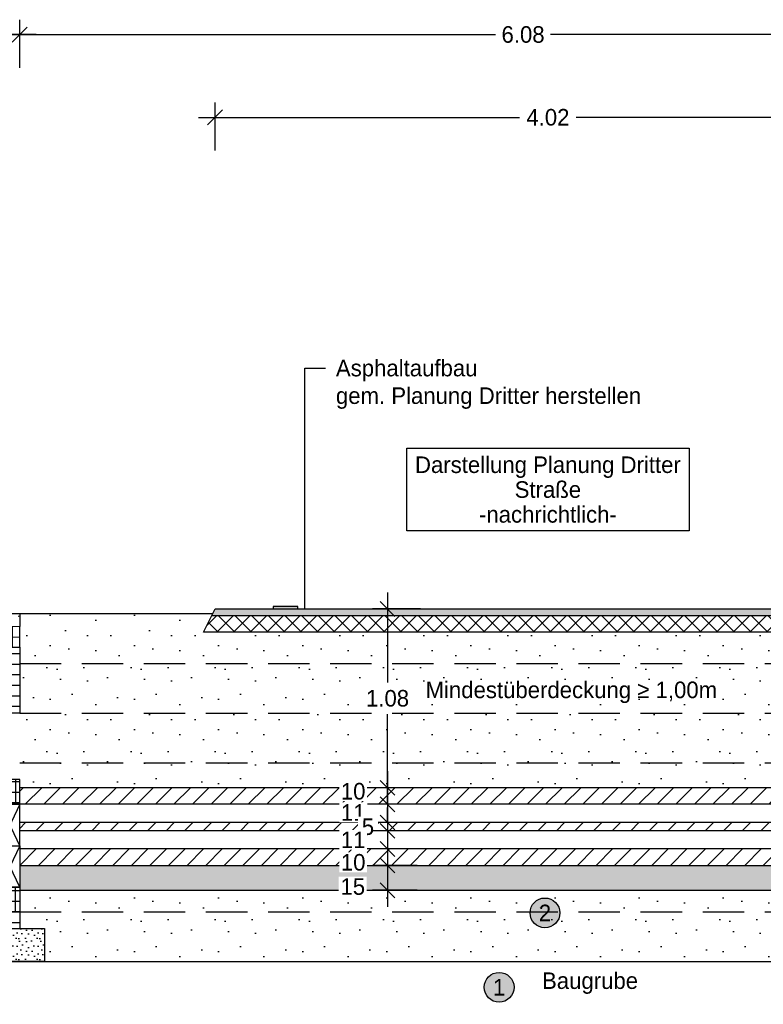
# Model space of a CAD drawing. Header units: metres. Extents: x -8 to 484, y -254 to 116.
# Tile 104 of 172: x 416.43 to 420.92, y -3.65 to 2.3. Entities that reach past the tile are written whole.
import ezdxf
from ezdxf import colors
from ezdxf.entities.mleader import LeaderData, LeaderLine
from ezdxf.math import Vec2, Vec3

# ---------------------------------------------------------------- set-up
doc = ezdxf.new("R2010")
doc.units = ezdxf.units.M
doc.linetypes.add('GESTRICHELT', pattern=[0.75, 0.5, -0.25])
doc.linetypes.add('STRICHLINIE', pattern=[0.75, 0.5, -0.25])
for name, color, linetype in [('GTU_P', 1, 'Continuous'), ('GTU_P_Baugrube', 11, 'Continuous'), ('GTU_P_Baugrube_Bemaßung', 11, 'Continuous'), ('GTU_P_Baugrube_Beschriftung', 11, 'Continuous'), ('GTU_P_Bemaßung', 1, 'Continuous'), ('GTU_P_Beschriftung', 1, 'Continuous'), ('GTU_P_Dritter', 191, 'Continuous'), ('GTU_P_Dritter_Bemaßung', 191, 'Continuous'), ('GTU_P_Dritter_Beschriftung', 191, 'Continuous')]:
    doc.layers.add(name, color=color, linetype=linetype)
doc.styles.add('PROVI', font='PROVI.SHX')
doc.dimstyles.new('1zu50', dxfattribs={"dimscale": 0.5, "dimtxt": 0.2, "dimasz": 0.18, "dimexe": 0.18, "dimexo": 0.02, "dimgap": 0.09, "dimtad": 0, "dimtih": 1, "dimtoh": 1, "dimzin": 4, "dimdsep": 46, "dimtxsty": 'PROVI', "dimblk1": 'OBLIQUE', "dimblk2": 'OBLIQUE', "dimsah": 1, "dimcen": 0.3, "dimdle": 0.2, "dimclrd": 256, "dimclre": 256, "dimclrt": 256, "dimadec": 0, "dimazin": 0, "dimtfac": 1, "dimtdec": 4, "dimtofl": 0, "dimtmove": 2, "dimatfit": 3, "dimldrblk": 'NONE', "dimfxl": 0.4, "dimfxlon": 1, "dimtfill": 1, "dimtfillclr": 256, "dimtolj": 1, "dimtzin": 0, "dimlwd": -1, "dimlwe": -1, "dimarcsym": 0})
doc.dimstyles.new('1zu50 (cm)', dxfattribs={"dimscale": 0.5, "dimtxt": 0.2, "dimasz": 0.18, "dimexe": 0.18, "dimexo": 0.02, "dimgap": 0.09, "dimtad": 0, "dimtih": 1, "dimtoh": 1, "dimdec": 0, "dimlfac": 100, "dimzin": 4, "dimdsep": 46, "dimtxsty": 'PROVI', "dimblk1": 'OBLIQUE', "dimblk2": 'OBLIQUE', "dimsah": 1, "dimcen": 0.3, "dimdle": 0.2, "dimclrd": 256, "dimclre": 256, "dimclrt": 256, "dimadec": 0, "dimazin": 0, "dimtfac": 1, "dimtdec": 4, "dimtofl": 0, "dimtmove": 2, "dimatfit": 3, "dimldrblk": 'NONE', "dimfxl": 0.4, "dimfxlon": 1, "dimtfill": 1, "dimtfillclr": 256, "dimtolj": 1, "dimtzin": 0, "dimlwd": -1, "dimlwe": -1, "dimarcsym": 0})

# ---------------------------------------------------------------- blocks, each defined once
blk = doc.blocks.new('GTU_QP_KTB_Kabelaufbauschacht Gr V Zwischenrahmen ohne3')
h = blk.add_hatch()
h.set_pattern_fill('ANSI37', color=256, scale=0.02, angle=45)
h.set_pattern_definition([(90, (-3560839.204605, -5932501.92239), (-0.0635, 1e-17), []), (180, (-3560839.204605, -5932501.92239), (-1e-17, -0.0635), [])])
edge = h.paths.add_edge_path()
edge.add_line((-0.36, 0), (-0.469, 0))
edge.add_line((-0.469, 0), (-0.48, 0))
edge.add_line((-0.48, 0), (-0.48, 0.4))
edge.add_line((-0.48, 0.4), (-0.36, 0.4))
edge.add_line((-0.36, 0.4), (-0.36, 0))
h = blk.add_hatch()
h.set_pattern_fill('ANSI37', color=256, scale=0.02, angle=45)
h.set_pattern_definition([(90, (-3560839.204605, -5932501.92239), (-0.0635, 1e-17), []), (180, (-3560839.204605, -5932501.92239), (-1e-17, -0.0635), [])])
edge = h.paths.add_edge_path()
edge.add_line((0.4, 0.4), (0.52, 0.4))
edge.add_line((0.52, 0.4), (0.52, 0))
edge.add_line((0.52, 0), (0.4, 0))
edge.add_line((0.4, 0), (0.4, 0.4))
for p, q in [((-0.48, 0), (-0.48, 0.4)), ((-0.48, 0.4), (0.52, 0.4)), ((-0.36, 0), (-0.36, 0.4)), ((0.4, 0.4), (0.4, 0)), ((0.52, 0.4), (0.52, 0)), ((0.52, 0), (-0.48, 0))]:
    blk.add_line(p, q)
blk = doc.blocks.new('GTU_QP_KTB_Kabelaufbauschacht Gr V Zwischenrahmen unten links')
at = {"layer": 'GTU_P'}
h = blk.add_hatch(dxfattribs=at)
h.set_pattern_fill('ANSI37', color=256, scale=0.02, angle=225)
h.set_pattern_definition([(270.0000007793, (2572768.18507, 5641191.84575), (0.0635, 8.637e-10), []), (7.793e-07, (2572768.18507, 5641191.84575), (-8.637e-10, 0.0635), [])])
edge = h.paths.add_edge_path()
edge.add_line((0.38, 0), (0.489, 0))
edge.add_line((0.489, 0), (0.5, 0))
edge.add_line((0.5, 0), (0.5, 0.4))
edge.add_line((0.5, 0.4), (0.38, 0.4))
edge.add_line((0.38, 0.4), (0.38, 0))
h = blk.add_hatch(dxfattribs=at)
h.set_pattern_fill('ANSI37', color=256, scale=0.02, angle=225)
h.set_pattern_definition([(270.0000007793, (2572768.175045, 5641191.84575), (0.0635, 8.637e-10), []), (7.793e-07, (2572768.175045, 5641191.84575), (-8.637e-10, 0.0635), [])])
h.paths.add_polyline_path([(-0.38, 0.15), (-0.5, 0.15), (-0.5, 0), (-0.38, 0)])
for p, q in [((-0.5, 0.4), (-0.5, 0)), ((0.5, 0.4), (-0.5, 0.4)), ((-0.5, 0.4), (-0.38, 0.15)), ((-0.5, 0.15), (-0.38, 0.4)), ((-0.38, 0.4), (-0.38, 0)), ((0.38, 0), (0.38, 0.4)), ((0.38, 0.4), (0.3966, 0.4)), ((0.5, 0), (0.5, 0.4)), ((-0.5, 0.15), (-0.401, 0.15)), ((-0.38, 0.15), (-0.5, 0.15)), ((-0.5, 0), (0.5, 0))]:
    blk.add_line(p, q, dxfattribs=at)
blk = doc.blocks.new('TU_QP_Auflager aus Kiessand KS Gr V')
blk.add_lwpolyline([(2572782.2198, 5641190.9279), (2572782.2198, 5641191.1279), (2572783.5198, 5641191.1279), (2572783.5198, 5641190.9279)], close=True)
blk = doc.blocks.new('GTU_QP_KTB_Kabelaufbauschacht Gr V Bodenplatte')
at = {"layer": 'GTU_P'}
h = blk.add_hatch(dxfattribs=at)
h.set_pattern_fill('ANSI37', color=256, scale=0.02, angle=45)
h.set_pattern_definition([(90, (-2572767.78239, -5641189.54819), (-0.0635, 6.2e-12), []), (180, (-2572767.78239, -5641189.54819), (-6.2e-12, -0.0635), [])])
h.paths.add_polyline_path([(1, -0.1), (1, 0), (0.88, 0), (0.88, 0.01), (0.12, 0.01), (0.12, 0), (0, 0), (0, -0.1)])
h = blk.add_hatch(dxfattribs=at)
h.set_pattern_fill('DOTS2', color=256, scale=0.005, style=0)
h.set_pattern_definition([(0, (298.56619, -62.68919), (0, 0.127), [0, -0.127]), (0, (298.60683, -62.68665), (0, 0.127), [0, -0.127]), (0, (298.58397, -62.65871), (0, 0.127), [0, -0.127]), (0, (298.61191, -62.63839), (0, 0.127), [0, -0.127]), (0, (298.57889, -62.63077), (0, 0.127), [0, -0.127]), (0, (298.58905, -62.60029), (0, 0.127), [0, -0.127]), (0, (298.57127, -62.57743), (0, 0.127), [0, -0.127]), (0, (298.61191, -62.57997), (0, 0.127), [0, -0.127]), (0, (298.64239, -62.57489), (0, 0.127), [0, -0.127]), (0, (298.65763, -62.60537), (0, 0.127), [0, -0.127]), (0, (298.68303, -62.60791), (0, 0.127), [0, -0.127]), (0, (298.68303, -62.65363), (0, 0.127), [0, -0.127]), (0, (298.66017, -62.66887), (0, 0.127), [0, -0.127]), (0, (298.62461, -62.66125), (0, 0.127), [0, -0.127]), (0, (298.64747, -62.63839), (0, 0.127), [0, -0.127]), (0, (298.62461, -62.61553), (0, 0.127), [0, -0.127]), (0, (298.67795, -62.68665), (0, 0.127), [0, -0.127])])
h.paths.add_polyline_path([(-0.15, -0.1), (-0.15, -0.3), (1.15, -0.3), (1.15, -0.1)])
for p, q in [((0, 0), (0, -0.1)), ((0, 0), (0.12, 0)), ((0.12, 0.01), (0.88, 0.01)), ((0.88, 0), (1, 0)), ((1, 0), (1, -0.1)), ((0, -0.1), (1, -0.1))]:
    blk.add_line(p, q, dxfattribs=at)
at = {"layer": 'GTU_P', "linetype": 'GESTRICHELT'}
for p, q in [((0.4112, 0.01), (0.4112, -0.1)), ((0.5488, 0.01), (0.5488, -0.1))]:
    blk.add_line(p, q, dxfattribs=at)
at = {"layer": 'GTU_P', "rotation": 359.9999999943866}
blk.add_blockref('TU_QP_Auflager aus Kiessand KS Gr V', (-2572782.3703, -5641191.2276), dxfattribs=at)
at = {"layer": 'GTU_P', "insert": (0.5, -0.2), "char_height": 0.1, "width": 0.261693, "attachment_point": 5, "style": 'PROVI', "bg_fill": 3, "box_fill_scale": 1, "bg_fill_color": 256, "bg_fill_true_color": 13158600, "bg_fill_transparency": 0}
blk.add_mtext('KG2', dxfattribs=at)
blk = doc.blocks.new('_OBLIQUE')
at = {"color": 0, "linetype": 'ByBlock'}
blk.add_line((-0.5, -0.5), (0.5, 0.5), dxfattribs=at)
blk = doc.blocks.new('*D238')
at = {"layer": 'Defpoints', "color": 0, "linetype": 'Continuous'}
for p in [(414.8276, -3.392), (424.4276, -3.392), (424.4276, -3.9505)]:
    blk.add_point(p, dxfattribs=at)
at = {"layer": 'GTU_P_Baugrube_Bemaßung', "linetype": 'Continuous'}
for p, q in [((414.8276, -3.7505), (414.8276, -4.0405)), ((424.4276, -3.7505), (424.4276, -4.0405)), ((414.7276, -3.9505), (419.4645, -3.9505)), ((424.5276, -3.9505), (419.7908, -3.9505))]:
    blk.add_line(p, q, dxfattribs=at)
at = {"layer": 'GTU_P_Baugrube_Bemaßung', "linetype": 'Continuous', "xscale": 0.09, "yscale": 0.09, "zscale": 0.09, "rotation": 180}
blk.add_blockref('_OBLIQUE', (414.8276, -3.9505), dxfattribs=at)
at = {"layer": 'GTU_P_Baugrube_Bemaßung', "linetype": 'Continuous', "xscale": 0.09, "yscale": 0.09, "zscale": 0.09}
blk.add_blockref('_OBLIQUE', (424.4276, -3.9505), dxfattribs=at)
at = {"layer": 'GTU_P_Baugrube_Bemaßung', "linetype": 'Continuous', "insert": (419.6276, -3.9505), "char_height": 0.1, "attachment_point": 5, "style": 'PROVI', "bg_fill": 3, "box_fill_scale": 1.1, "bg_fill_color": 256, "bg_fill_true_color": 13158600, "bg_fill_transparency": 0}
blk.add_mtext('\\A1;9.60', dxfattribs=at)
blk = doc.blocks.new('_None')
blk = doc.blocks.new('*D257')
at = {"layer": 'Defpoints', "color": 0, "linetype": 'Continuous'}
for p in [(417.6076, 1.708), (417.6076, -1.262), (421.6276, -1.262)]:
    blk.add_point(p, dxfattribs=at)
at = {"layer": 'GTU_P_Dritter_Bemaßung', "linetype": 'Continuous'}
for p, q in [((417.6076, 1.508), (417.6076, 1.798)), ((421.6276, 1.508), (421.6276, 1.798)), ((417.5076, 1.708), (419.4465, 1.708)), ((421.7276, 1.708), (419.7887, 1.708))]:
    blk.add_line(p, q, dxfattribs=at)
at = {"layer": 'GTU_P_Dritter_Bemaßung', "linetype": 'Continuous', "xscale": 0.09, "yscale": 0.09, "zscale": 0.09, "rotation": 180}
blk.add_blockref('_OBLIQUE', (417.6076, 1.708), dxfattribs=at)
at = {"layer": 'GTU_P_Dritter_Bemaßung', "linetype": 'Continuous', "xscale": 0.09, "yscale": 0.09, "zscale": 0.09}
blk.add_blockref('_OBLIQUE', (421.6276, 1.708), dxfattribs=at)
at = {"layer": 'GTU_P_Dritter_Bemaßung', "linetype": 'Continuous', "insert": (419.6176, 1.708), "char_height": 0.1, "attachment_point": 5, "style": 'PROVI', "bg_fill": 3, "box_fill_scale": 1.1, "bg_fill_color": 256, "bg_fill_true_color": 13158600, "bg_fill_transparency": 0}
blk.add_mtext('\\A1;4.02', dxfattribs=at)
blk = doc.blocks.new('*D359')
at = {"layer": 'Defpoints', "color": 0, "linetype": 'Continuous'}
for p in [(418.8371, -2.3425), (418.6491, -2.442), (418.8371, -2.442)]:
    blk.add_point(p, dxfattribs=at)
at = {"layer": 'GTU_P_Bemaßung', "linetype": 'Continuous'}
for p, q in [((418.6491, -2.2425), (418.6491, -2.542)), ((418.8271, -2.3425), (418.5591, -2.3425)), ((418.8271, -2.442), (418.5591, -2.442))]:
    blk.add_line(p, q, dxfattribs=at)
at = {"layer": 'GTU_P_Bemaßung', "linetype": 'Continuous', "xscale": 0.09, "yscale": 0.09, "zscale": 0.09}
for p, rotation in [((418.6491, -2.3425), 90), ((418.6491, -2.442), 270)]:
    blk.add_blockref('_OBLIQUE', p, dxfattribs=dict(at, rotation=rotation))
at = {"layer": 'GTU_P_Bemaßung', "linetype": 'Continuous', "insert": (418.4415, -2.3637), "char_height": 0.1, "attachment_point": 5, "style": 'PROVI', "bg_fill": 3, "box_fill_scale": 1.1, "bg_fill_color": 256, "bg_fill_true_color": 13158600, "bg_fill_transparency": 0}
blk.add_mtext('\\A1;10', dxfattribs=at)
blk = doc.blocks.new('*D360')
at = {"layer": 'Defpoints', "color": 0, "linetype": 'Continuous'}
for p in [(418.8371, -2.442), (418.6491, -2.552), (418.8371, -2.552)]:
    blk.add_point(p, dxfattribs=at)
at = {"layer": 'GTU_P_Bemaßung', "linetype": 'Continuous'}
for p, q in [((418.6491, -2.342), (418.6491, -2.652)), ((418.8271, -2.442), (418.5591, -2.442)), ((418.8271, -2.552), (418.5591, -2.552))]:
    blk.add_line(p, q, dxfattribs=at)
at = {"layer": 'GTU_P_Bemaßung', "linetype": 'Continuous', "xscale": 0.09, "yscale": 0.09, "zscale": 0.09}
for p, rotation in [((418.6491, -2.442), 90), ((418.6491, -2.552), 270)]:
    blk.add_blockref('_OBLIQUE', p, dxfattribs=dict(at, rotation=rotation))
at = {"layer": 'GTU_P_Bemaßung', "linetype": 'Continuous', "insert": (418.442, -2.4911), "char_height": 0.1, "attachment_point": 5, "style": 'PROVI', "bg_fill": 3, "box_fill_scale": 1.1, "bg_fill_color": 256, "bg_fill_true_color": 13158600, "bg_fill_transparency": 0}
blk.add_mtext('\\A1;11', dxfattribs=at)
blk = doc.blocks.new('*D361')
at = {"layer": 'Defpoints', "color": 0, "linetype": 'Continuous'}
for p in [(418.8371, -2.552), (418.6491, -2.602), (418.8371, -2.602)]:
    blk.add_point(p, dxfattribs=at)
at = {"layer": 'GTU_P_Bemaßung', "linetype": 'Continuous'}
for p, q in [((418.6491, -2.552), (418.6491, -2.462)), ((418.8271, -2.552), (418.5591, -2.552)), ((418.8271, -2.602), (418.5591, -2.602)), ((418.6491, -2.602), (418.6491, -2.692))]:
    blk.add_line(p, q, dxfattribs=at)
at = {"layer": 'GTU_P_Bemaßung', "linetype": 'Continuous', "xscale": 0.09, "yscale": 0.09, "zscale": 0.09}
for p, rotation in [((418.6491, -2.552), 270), ((418.6491, -2.602), 90)]:
    blk.add_blockref('_OBLIQUE', p, dxfattribs=dict(at, rotation=rotation))
at = {"layer": 'GTU_P_Bemaßung', "linetype": 'Continuous', "insert": (418.5308, -2.5779), "char_height": 0.1, "attachment_point": 5, "style": 'PROVI', "bg_fill": 3, "box_fill_scale": 1.1, "bg_fill_color": 256, "bg_fill_true_color": 13158600, "bg_fill_transparency": 0}
blk.add_mtext('\\A1;5', dxfattribs=at)
blk = doc.blocks.new('*D362')
at = {"layer": 'Defpoints', "color": 0, "linetype": 'Continuous'}
for p in [(418.8371, -2.602), (418.6491, -2.7119), (418.8371, -2.7119)]:
    blk.add_point(p, dxfattribs=at)
at = {"layer": 'GTU_P_Bemaßung', "linetype": 'Continuous'}
for p, q in [((418.6491, -2.502), (418.6491, -2.8119)), ((418.8271, -2.602), (418.5591, -2.602)), ((418.8271, -2.7119), (418.5591, -2.7119))]:
    blk.add_line(p, q, dxfattribs=at)
at = {"layer": 'GTU_P_Bemaßung', "linetype": 'Continuous', "xscale": 0.09, "yscale": 0.09, "zscale": 0.09}
for p, rotation in [((418.6491, -2.602), 90), ((418.6491, -2.7119), 270)]:
    blk.add_blockref('_OBLIQUE', p, dxfattribs=dict(at, rotation=rotation))
at = {"layer": 'GTU_P_Bemaßung', "linetype": 'Continuous', "insert": (418.4416, -2.6569), "char_height": 0.1, "attachment_point": 5, "style": 'PROVI', "bg_fill": 3, "box_fill_scale": 1.1, "bg_fill_color": 256, "bg_fill_true_color": 13158600, "bg_fill_transparency": 0}
blk.add_mtext('\\A1;11', dxfattribs=at)
blk = doc.blocks.new('*D363')
at = {"layer": 'Defpoints', "color": 0, "linetype": 'Continuous'}
for p in [(418.8371, -2.7119), (418.6491, -2.8114), (418.8371, -2.8114)]:
    blk.add_point(p, dxfattribs=at)
at = {"layer": 'GTU_P_Bemaßung', "linetype": 'Continuous'}
for p, q in [((418.6491, -2.6119), (418.6491, -2.9114)), ((418.8271, -2.7119), (418.5591, -2.7119)), ((418.8271, -2.8114), (418.5591, -2.8114))]:
    blk.add_line(p, q, dxfattribs=at)
at = {"layer": 'GTU_P_Bemaßung', "linetype": 'Continuous', "xscale": 0.09, "yscale": 0.09, "zscale": 0.09}
for p, rotation in [((418.6491, -2.7119), 90), ((418.6491, -2.8114), 270)]:
    blk.add_blockref('_OBLIQUE', p, dxfattribs=dict(at, rotation=rotation))
at = {"layer": 'GTU_P_Bemaßung', "linetype": 'Continuous', "insert": (418.4415, -2.793), "char_height": 0.1, "attachment_point": 5, "style": 'PROVI', "bg_fill": 3, "box_fill_scale": 1.1, "bg_fill_color": 256, "bg_fill_true_color": 13158600, "bg_fill_transparency": 0}
blk.add_mtext('\\A1;10', dxfattribs=at)
blk = doc.blocks.new('*D364')
at = {"layer": 'Defpoints', "color": 0, "linetype": 'Continuous'}
for p in [(418.8371, -2.8114), (418.6491, -2.9614), (418.8371, -2.9614)]:
    blk.add_point(p, dxfattribs=at)
at = {"layer": 'GTU_P_Bemaßung', "linetype": 'Continuous'}
for p, q in [((418.6491, -2.7114), (418.6491, -3.0614)), ((418.8271, -2.8114), (418.5591, -2.8114)), ((418.8271, -2.9614), (418.5591, -2.9614))]:
    blk.add_line(p, q, dxfattribs=at)
at = {"layer": 'GTU_P_Bemaßung', "linetype": 'Continuous', "xscale": 0.09, "yscale": 0.09, "zscale": 0.09}
for p, rotation in [((418.6491, -2.8114), 90), ((418.6491, -2.9614), 270)]:
    blk.add_blockref('_OBLIQUE', p, dxfattribs=dict(at, rotation=rotation))
at = {"layer": 'GTU_P_Bemaßung', "linetype": 'Continuous', "insert": (418.4393, -2.9396), "char_height": 0.1, "attachment_point": 5, "style": 'PROVI', "bg_fill": 3, "box_fill_scale": 1.1, "bg_fill_color": 256, "bg_fill_true_color": 13158600, "bg_fill_transparency": 0}
blk.add_mtext('\\A1;15', dxfattribs=at)
blk = doc.blocks.new('*D369')
at = {"layer": 'Defpoints', "color": 0, "linetype": 'Continuous'}
for p in [(416.4276, 2.208), (416.4276, -1.292), (422.5076, -1.292)]:
    blk.add_point(p, dxfattribs=at)
at = {"layer": 'GTU_P_Bemaßung', "linetype": 'Continuous'}
for p, q in [((416.4276, 2.008), (416.4276, 2.298)), ((422.5076, 2.008), (422.5076, 2.298)), ((416.3276, 2.208), (419.3016, 2.208)), ((422.6076, 2.208), (419.6336, 2.208))]:
    blk.add_line(p, q, dxfattribs=at)
at = {"layer": 'GTU_P_Bemaßung', "linetype": 'Continuous', "xscale": 0.09, "yscale": 0.09, "zscale": 0.09, "rotation": 180}
blk.add_blockref('_OBLIQUE', (416.4276, 2.208), dxfattribs=at)
at = {"layer": 'GTU_P_Bemaßung', "linetype": 'Continuous', "xscale": 0.09, "yscale": 0.09, "zscale": 0.09}
blk.add_blockref('_OBLIQUE', (422.5076, 2.208), dxfattribs=at)
at = {"layer": 'GTU_P_Bemaßung', "linetype": 'Continuous', "insert": (419.4676, 2.208), "char_height": 0.1, "attachment_point": 5, "style": 'PROVI', "bg_fill": 3, "box_fill_scale": 1.1, "bg_fill_color": 256, "bg_fill_true_color": 13158600, "bg_fill_transparency": 0}
blk.add_mtext('\\A1;6.08', dxfattribs=at)
blk = doc.blocks.new('*D370')
at = {"layer": 'Defpoints', "color": 0, "linetype": 'Continuous'}
for p in [(415.4276, 2.208), (415.4276, -1.292), (416.4276, -1.292)]:
    blk.add_point(p, dxfattribs=at)
at = {"layer": 'GTU_P_Bemaßung', "linetype": 'Continuous'}
for p, q in [((415.4276, 2.008), (415.4276, 2.298)), ((416.4276, 2.008), (416.4276, 2.298)), ((415.3276, 2.208), (415.7765, 2.208)), ((416.5276, 2.208), (416.0788, 2.208))]:
    blk.add_line(p, q, dxfattribs=at)
at = {"layer": 'GTU_P_Bemaßung', "linetype": 'Continuous', "xscale": 0.09, "yscale": 0.09, "zscale": 0.09, "rotation": 180}
blk.add_blockref('_OBLIQUE', (415.4276, 2.208), dxfattribs=at)
at = {"layer": 'GTU_P_Bemaßung', "linetype": 'Continuous', "xscale": 0.09, "yscale": 0.09, "zscale": 0.09}
blk.add_blockref('_OBLIQUE', (416.4276, 2.208), dxfattribs=at)
at = {"layer": 'GTU_P_Bemaßung', "linetype": 'Continuous', "insert": (415.9276, 2.208), "char_height": 0.1, "attachment_point": 5, "style": 'PROVI', "bg_fill": 3, "box_fill_scale": 1.1, "bg_fill_color": 256, "bg_fill_true_color": 13158600, "bg_fill_transparency": 0}
blk.add_mtext('\\A1;1.00', dxfattribs=at)
blk = doc.blocks.new('*D414')
at = {"layer": 'Defpoints', "color": 0, "linetype": 'Continuous'}
for p in [(419.1076, -1.262), (418.6491, -2.3425), (418.9123, -2.3425)]:
    blk.add_point(p, dxfattribs=at)
at = {"layer": 'GTU_P_Bemaßung', "linetype": 'Continuous'}
for p, q in [((418.6491, -1.162), (418.6491, -1.7071)), ((418.8491, -1.262), (418.5591, -1.262)), ((418.6491, -2.4425), (418.6491, -1.8973)), ((418.8491, -2.3425), (418.5591, -2.3425))]:
    blk.add_line(p, q, dxfattribs=at)
at = {"layer": 'GTU_P_Bemaßung', "linetype": 'Continuous', "xscale": 0.09, "yscale": 0.09, "zscale": 0.09}
for p, rotation in [((418.6491, -1.262), 90), ((418.6491, -2.3425), 270)]:
    blk.add_blockref('_OBLIQUE', p, dxfattribs=dict(at, rotation=rotation))
at = {"layer": 'GTU_P_Bemaßung', "linetype": 'Continuous', "insert": (418.6491, -1.8022), "char_height": 0.1, "attachment_point": 5, "style": 'PROVI', "bg_fill": 3, "box_fill_scale": 1.1, "bg_fill_color": 256, "bg_fill_true_color": 13158600, "bg_fill_transparency": 0}
blk.add_mtext('\\A1;1.08', dxfattribs=at)

msp = doc.modelspace()

# ---------------------------------------------------------------- hatches: boundary and pattern name
at = {"layer": 'GTU_P'}
h = msp.add_hatch(dxfattribs=at)
h.set_pattern_fill('ANSI31', color=256, scale=0.025, style=0)
h.set_pattern_definition([(45, (401.5728, -226.45798), (-0.0561266, 0.0561266), [])])
h.paths.add_polyline_path([(416.4276, -2.7119), (416.4276, -2.8114), (422.5076, -2.8114), (422.5076, -2.7119)])
h.paths.add_polyline_path([(416.4276, -2.552), (416.4276, -2.602), (422.5076, -2.602), (422.5076, -2.552)])
h.paths.add_polyline_path([(416.4276, -2.3425), (416.4276, -2.442), (422.5076, -2.4422), (422.5076, -2.3427)])
h = msp.add_hatch(dxfattribs=at)
h.set_pattern_fill('SCREED', color=256, scale=0.02, angle=45, style=0)
h.set_pattern_definition([(45, (414.09263, -6.76526), (0.5388154, 0.8980256), [-0.127, 0, -0.381, 0]), (45, (414.08365, -6.75627), (0.5388154, 0.8980256), [-0.0508, 0, -0.1778, 0, -0.09144, 0, -0.381, 0]), (45, (414.07467, -6.7473), (0.5388154, 0.8980256), [-0.0254, 0, -0.127, 0, -0.127, 0, -0.2794, 0, -0.09144, 0]), (45, (414.0657, -6.73831), (0.5388154, 0.8980256), [-0.09144, 0, -0.4064, 0]), (45, (414.05671, -6.72933), (0.5388154, 0.8980256), [-0.3048, 0, -0.3048, 0]), (45, (414.04773, -6.72035), (0.5388154, 0.8980256), [-0.4318, 0]), (45, (414.03875, -6.71137), (0.5388154, 0.8980256), [-0.127, 0, -0.5588, 0]), (45, (414.02977, -6.7024), (0.5388154, 0.8980256), [-0.1778, 0, -0.1016, 0]), (45, (414.0208, -6.69341), (0.5388154, 0.8980256), [-0.254, 0]), (45, (414.00283, -6.67545), (0.5388154, 0.8980256), [-0.03556, 0, -0.381, 0, -0.2286, 0]), (45, (413.99385, -6.66647), (0.5388154, 0.8980256), [-0.0508, 0, -0.00508, 0, -0.127, 0]), (45, (413.98487, -6.6575), (0.5388154, 0.8980256), [-0.0254, 0, -0.3302, 0, -0.381, 0]), (45, (413.9759, -6.6485), (0.5388154, 0.8980256), [-0.254, 0]), (45, (413.9669, -6.63953), (0.5388154, 0.8980256), [-0.127, 0, -0.5334, 0]), (45, (413.94895, -6.62157), (0.5388154, 0.8980256), [-0.6096, 0]), (45, (413.93997, -6.6126), (0.5388154, 0.8980256), [-0.127, 0, -0.01016, 0, -0.1778, 0]), (45, (413.931, -6.6036), (0.5388154, 0.8980256), [-0.03556, 0, -0.254, 0, -0.1016, 0, -0.1778, 0, -0.2032, 0]), (45, (413.922, -6.59463), (0.5388154, 0.8980256), [-0.0762, 0, -0.1016, 0, -0.254, 0, -0.01016, 0, -0.127, 0]), (45, (413.91303, -6.58565), (0.5388154, 0.8980256), [-0.254, 0])])
h.paths.add_polyline_path([(416.4276, -2.8114), (416.4276, -2.9614), (422.5076, -2.9614), (422.5076, -2.8114)])
at = {"layer": 'GTU_P_Baugrube', "linetype": 'Continuous', "transparency": 33554687}
h = msp.add_hatch(dxfattribs=at)
h.set_pattern_fill('DOTS2', color=256, scale=0.02, style=0)
h.set_pattern_definition([(0, (414.11295, -6.7051), (0, 0.508), [0, -0.508]), (0, (414.2755, -6.69494), (0, 0.508), [0, -0.508]), (0, (414.1841, -6.5832), (0, 0.508), [0, -0.508]), (0, (414.29583, -6.5019), (0, 0.508), [0, -0.508]), (0, (414.16375, -6.4714), (0, 0.508), [0, -0.508]), (0, (414.2044, -6.3495), (0, 0.508), [0, -0.508]), (0, (414.1333, -6.25806), (0, 0.508), [0, -0.508]), (0, (414.29583, -6.2682), (0, 0.508), [0, -0.508]), (0, (414.41775, -6.2479), (0, 0.508), [0, -0.508]), (0, (414.4787, -6.3698), (0, 0.508), [0, -0.508]), (0, (414.5803, -6.38), (0, 0.508), [0, -0.508]), (0, (414.5803, -6.56286), (0, 0.508), [0, -0.508]), (0, (414.4889, -6.6238), (0, 0.508), [0, -0.508]), (0, (414.34663, -6.59334), (0, 0.508), [0, -0.508]), (0, (414.4381, -6.5019), (0, 0.508), [0, -0.508]), (0, (414.34663, -6.41046), (0, 0.508), [0, -0.508]), (0, (414.56, -6.69494), (0, 0.508), [0, -0.508])])
h.paths.add_polyline_path([(415.4276, -3.192), (415.4276, -3.092), (414.8276, -3.092), (414.8276, -3.392), (415.2777, -3.392), (415.2777, -3.192)])
h.paths.add_polyline_path([(415.4276, -3.092), (415.4276, -2.792), (414.8276, -2.792), (414.8276, -3.092)])
h.paths.add_polyline_path([(415.4276, -2.492), (414.8276, -2.492), (414.8276, -2.792), (415.4276, -2.792), (415.4276, -2.692)])
h.paths.add_polyline_path([(415.4276, -2.292), (415.4276, -2.192), (414.8276, -2.192), (414.8276, -2.492), (415.4276, -2.492)])
h.paths.add_polyline_path([(415.4276, -1.892), (414.8276, -1.892), (414.8276, -2.192), (415.4276, -2.192)])
h.paths.add_polyline_path([(415.4276, -1.892), (415.4276, -1.592), (414.8276, -1.592), (414.8276, -1.892)])
h.paths.add_polyline_path([(415.4276, -1.492), (415.4276, -1.367), (415.4276, -1.292), (414.8276, -1.292), (414.8276, -1.592), (415.4276, -1.592)])
h.paths.add_polyline_path([(416.4276, -3.092), (416.4276, -3.192), (416.5776, -3.192), (416.5776, -3.392), (422.3577, -3.392), (422.3577, -3.192), (422.5076, -3.192), (422.5076, -3.092)])
h.paths.add_polyline_path([(422.5076, -2.9614), (416.4276, -2.9614), (416.4276, -3.092), (422.5076, -3.092)])
h.paths.add_polyline_path([(422.5076, -2.292), (422.5076, -2.192), (416.4276, -2.192), (416.4276, -2.292), (416.4276, -2.3425), (422.5076, -2.3425)])
h.paths.add_polyline_path([(416.4276, -1.892), (416.4276, -2.192), (422.5076, -2.192), (422.5076, -1.892)])
h.paths.add_polyline_path([(422.5076, -1.892), (422.5076, -1.592), (416.4276, -1.592), (416.4276, -1.892)])
h.paths.add_polyline_path([(417.5926, -1.292), (416.4276, -1.292), (416.4276, -1.367), (416.4276, -1.492), (416.4276, -1.592), (422.5076, -1.592), (422.5076, -1.492), (422.5076, -1.367), (422.5076, -1.292), (421.6426, -1.292), (421.6976, -1.402), (417.5376, -1.402)])
h.paths.add_polyline_path([(424.4276, -3.092), (423.5076, -3.092), (423.5076, -3.192), (423.6576, -3.192), (423.6576, -3.392), (424.4276, -3.392)])
h.paths.add_polyline_path([(423.5076, -3.092), (424.4276, -3.092), (424.4276, -2.792), (423.5076, -2.792)])
h.paths.add_polyline_path([(423.5076, -2.792), (424.4276, -2.792), (424.4276, -2.492), (423.5076, -2.492), (423.5076, -2.692)])
h.paths.add_polyline_path([(423.5076, -2.492), (424.3399, -2.492), (424.4276, -2.4043), (424.4276, -2.192), (423.5076, -2.192), (423.5076, -2.292)])
h.paths.add_polyline_path([(423.5076, -2.192), (424.4276, -2.192), (424.4276, -1.892), (423.5076, -1.892)])
h.paths.add_polyline_path([(424.3523, -1.717), (423.7276, -1.717), (423.7276, -1.592), (423.5076, -1.592), (423.5076, -1.892), (424.4276, -1.892), (424.4276, -1.7466), (424.3163, -1.741)])
h.paths.add_polyline_path([(423.5076, -1.367), (423.5076, -1.492), (423.5076, -1.592), (423.7276, -1.592), (423.7276, -1.292), (423.5076, -1.292)])
h.paths.add_polyline_path([(424.3523, -1.717), (424.3163, -1.741), (424.4276, -1.7466), (424.4276, -1.717)])
at = {"layer": 'GTU_P_Beschriftung', "true_color": 0xffffff}
msp.add_hatch(color=7, dxfattribs=at).paths.add_polyline_path([(419.6897, -3.0982, 1), (419.5097, -3.0982, 1)])
at = {"layer": 'GTU_P_Dritter', "linetype": 'Continuous'}
for color, points in [(7, [(417.9576, -1.262), (418.1076, -1.262), (418.1076, -1.247), (417.9576, -1.247)]), (256, [(417.5876, -1.302), (421.6476, -1.302), (421.6276, -1.262), (417.6076, -1.262)])]:
    msp.add_hatch(color=color, dxfattribs=at).paths.add_polyline_path(points)
h = msp.add_hatch(dxfattribs=at)
h.set_pattern_fill('INSULATION', color=256, scale=0.02, style=0)
h.set_pattern_definition([(45, (362.002334, -75.826395), (-0.050289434, 0.050289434), []), (135, (362.002334, -75.826395), (-0.050289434, -0.050289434), [])])
h.paths.add_polyline_path([(417.5876, -1.302), (417.5376, -1.402), (421.6976, -1.402), (421.6476, -1.302)])

# ---------------------------------------------------------------- linework, layer by layer
at = {"layer": 'GTU_P', "linetype": 'Continuous'}
msp.add_line((417.5926, -1.292, 23875.401), (414.8276, -1.292, 23875.401), dxfattribs=at)
at = {"layer": 'GTU_P'}
for p, q in [((416.4276, -1.492, 23875.401), (416.4276, -1.367, 23875.401)), ((415.4276, -1.492, 23875.401), (416.4276, -1.492, 23875.401)), ((422.5076, -2.442, 23875.401), (416.4276, -2.442, 23875.401)), ((422.5076, -2.552, 23875.401), (416.4276, -2.552, 23875.401)), ((422.5076, -2.602, 23875.401), (416.4276, -2.602, 23875.401)), ((422.5076, -2.7119, 23875.401), (416.4276, -2.7119, 23875.401)), ((416.4276, -2.9614, 23875.401), (422.5076, -2.9614, 23875.401))]:
    msp.add_line(p, q, dxfattribs=at)
at = {"layer": 'GTU_P', "elevation": 23875.401}
for points in [[(422.5076, -2.3425), (416.4276, -2.3425)], [(416.4276, -2.8114), (422.5076, -2.8114)]]:
    msp.add_lwpolyline(points, dxfattribs=at)
at = {"layer": 'GTU_P_Baugrube', "linetype": 'STRICHLINIE', "ltscale": 0.5}
for p, q in [((416.4276, -1.592, 23875.401), (422.5076, -1.592, 23875.401)), ((416.4276, -1.892, 23875.401), (422.5076, -1.892, 23875.401)), ((416.4276, -2.192, 23875.401), (422.5076, -2.192, 23875.401))]:
    msp.add_line(p, q, dxfattribs=at)
at = {"layer": 'GTU_P_Beschriftung'}
msp.add_circle((419.5997, -3.0982, 23875.401), 0.09, dxfattribs=at)
at = {"layer": 'GTU_P_Dritter'}
msp.add_line((417.5876, -1.302, 23875.401), (421.6476, -1.302, 23875.401), dxfattribs=at)
at = {"layer": 'GTU_P_Dritter', "color": 7, "linetype": 'Continuous', "elevation": 23875.401}
msp.add_lwpolyline([(417.9576, -1.262), (418.1076, -1.262), (418.1076, -1.247), (417.9576, -1.247)], close=True, dxfattribs=at)
at = {"layer": 'GTU_P_Dritter', "elevation": 23875.401}
msp.add_lwpolyline([(421.6976, -1.402), (417.5376, -1.402), (417.5376, -1.402), (417.6076, -1.262), (421.6276, -1.262)], close=True, dxfattribs=at)

# ---------------------------------------------------------------- block references
at = {"layer": 'GTU_P'}
for name, p, rotation in [('GTU_QP_KTB_Kabelaufbauschacht Gr V Zwischenrahmen ohne3', (415.9076, -1.892, 23875.401), 359.9999998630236), ('GTU_QP_KTB_Kabelaufbauschacht Gr V Zwischenrahmen unten links', (415.9276, -2.292, 23875.401), 180)]:
    msp.add_blockref(name, p, dxfattribs=dict(at, rotation=rotation))
at = {"layer": 'GTU_P', "xscale": -1, "rotation": 1.538357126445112e-06}
msp.add_blockref('GTU_QP_KTB_Kabelaufbauschacht Gr V Zwischenrahmen unten links', (415.9276, -3.092, 23875.401), dxfattribs=at)

# ---------------------------------------------------------------- texts
at = {"layer": 'GTU_P_Beschriftung', "insert": (419.5997, -3.0982, 23875.401), "char_height": 0.1, "attachment_point": 5, "style": 'PROVI'}
msp.add_mtext('2', dxfattribs=at)
at = {"layer": 'GTU_P_Dritter_Beschriftung', "insert": (419.6176, -0.5412, 23875.401), "char_height": 0.1, "attachment_point": 5, "line_spacing_factor": 0.9, "style": 'PROVI', "bg_fill": 19, "box_fill_scale": 1.5, "bg_fill_color": 1, "bg_fill_transparency": 0}
msp.add_mtext('Darstellung Planung Dritter\\PStraße\\P-nachrichtlich-', dxfattribs=at)

# ---------------------------------------------------------------- next in the draw order: block references
at = {"layer": 'GTU_P'}
msp.add_blockref('GTU_QP_KTB_Kabelaufbauschacht Gr V Bodenplatte', (415.4276, -3.092, 23875.401), dxfattribs=at)

# ---------------------------------------------------------------- next in the draw order: dimensions: what is measured, and where the dimension line sits
at = {"layer": 'GTU_P_Bemaßung', "linetype": 'Continuous'}
dim = msp.add_linear_dim(base=(418.6491, -2.442, 23875.401), p1=(418.8371, -2.3425, 23875.401), p2=(418.8371, -2.442, 23875.401), angle=90, dimstyle='1zu50 (cm)', dxfattribs=at)
dim.commit()
dim.dimension.update_dxf_attribs({"geometry": '*D359', "text_midpoint": (418.4415, -2.3637, 23875.401), "dimtype": 160})

# ---------------------------------------------------------------- next in the draw order: leaders
at = {"layer": 'GTU_P_Beschriftung', "linetype": 'Continuous'}
ml = msp.add_multileader_mtext('Standard', dxfattribs=at)
ml.set_content('\\C1;Asphaltaufbau \\Pgem. Planung Dritter herstellen ', color=256, style='PROVI')
ml.set_leader_properties(color=256, linetype='ByLayer', lineweight=-1)
ml.set_arrow_properties(name='NONE')
ml.build(insert=Vec2(0, 0))
ml.multileader.update_dxf_attribs({"dogleg_length": 0.125, "arrow_head_size": 0.0625, "scale": 0.05})
ctx = ml.context
ctx.base_point, ctx.scale, ctx.char_height, ctx.arrow_head_size, ctx.landing_gap_size, ctx.plane_origin = Vec3(418.2749, 0.1748, 23875.401), 0.05, 0.1, 0.0625, 0.0625, Vec3(400.109, -801.0648, 23875.401)
notes = []
notes.append((ctx, [(0, (1, 1, 0), (418.1499, 0.1934, 23875.401), (1, 0), 0.125, [(0, [(418.1499, -1.262, 23875.401)], 0, [])])]))
ctx.mtext.insert = Vec3(418.3374, 0.2434, 23875.401)
ctx.mtext.has_bg_fill, ctx.mtext.bg_color, ctx.mtext.bg_scale_factor, ctx.mtext.bg_transparency, ctx.mtext.use_window_bg_color = 1, -1027028792, 1, 0, 1
for ctx, leaders in notes:
    for number, flags, end, landing, length, lines in leaders:
        leader = LeaderData()
        leader.index, (leader.has_last_leader_line, leader.has_dogleg_vector, leader.attachment_direction) = number, flags
        leader.last_leader_point, leader.dogleg_vector, leader.dogleg_length = Vec3(end), Vec3(landing), length
        for number, points, colour, breaks in lines:
            line = LeaderLine()
            line.index, line.vertices, line.color, line.breaks = number, Vec3.list(points), colors.encode_raw_color(colour), breaks
            leader.lines.append(line)
        ctx.leaders.append(leader)

# ---------------------------------------------------------------- next in the draw order: linework, layer by layer
at = {"layer": 'GTU_P_Baugrube', "linetype": 'STRICHLINIE', "ltscale": 0.5}
msp.add_line((416.4276, -3.092, 23875.401), (422.5076, -3.092, 23875.401), dxfattribs=at)
at = {"layer": 'GTU_P_Baugrube'}
msp.add_line((414.8276, -3.392, 23875.401), (424.4276, -3.392, 23875.401), dxfattribs=at)

# ---------------------------------------------------------------- next in the draw order: dimensions: what is measured, and where the dimension line sits
at = {"layer": 'GTU_P_Bemaßung', "linetype": 'Continuous'}
dim = msp.add_linear_dim(base=(418.6491, -2.552, 23875.401), p1=(418.8371, -2.442, 23875.401), p2=(418.8371, -2.552, 23875.401), angle=90, dimstyle='1zu50 (cm)', dxfattribs=at)
dim.commit()
dim.dimension.update_dxf_attribs({"geometry": '*D360', "text_midpoint": (418.442, -2.4911, 23875.401), "dimtype": 160})
at = {"layer": 'GTU_P_Dritter_Bemaßung', "linetype": 'Continuous'}
dim = msp.add_linear_dim(base=(417.6076, 1.708, 23875.401), p1=(421.6276, -1.262, 23875.401), p2=(417.6076, -1.262, 23875.401), dimstyle='1zu50', dxfattribs=at)
dim.commit()
dim.dimension.update_dxf_attribs({"geometry": '*D257', "text_midpoint": (419.6176, 1.708, 23875.401)})

# ---------------------------------------------------------------- next in the draw order: dimensions: what is measured, and where the dimension line sits
at = {"layer": 'GTU_P_Baugrube_Bemaßung', "linetype": 'Continuous'}
dim = msp.add_linear_dim(base=(424.4276, -3.9505, 23875.401), p1=(414.8276, -3.392, 23875.401), p2=(424.4276, -3.392, 23875.401), dimstyle='1zu50', dxfattribs=at)
dim.commit()
dim.dimension.update_dxf_attribs({"geometry": '*D238', "text_midpoint": (419.6276, -3.9505, 23875.401)})
at = {"layer": 'GTU_P_Bemaßung', "linetype": 'Continuous'}
dim = msp.add_linear_dim(base=(416.4276, 2.208, 23875.401), p1=(422.5076, -1.292, 23875.401), p2=(416.4276, -1.292, 23875.401), dimstyle='1zu50', dxfattribs=at)
dim.commit()
dim.dimension.update_dxf_attribs({"geometry": '*D369', "text_midpoint": (419.4676, 2.208, 23875.401)})
dim = msp.add_linear_dim(base=(418.6491, -2.602, 23875.401), p1=(418.8371, -2.552, 23875.401), p2=(418.8371, -2.602, 23875.401), angle=90, dimstyle='1zu50 (cm)', dxfattribs=at)
dim.commit()
dim.dimension.update_dxf_attribs({"geometry": '*D361', "text_midpoint": (418.5308, -2.5779, 23875.401), "dimtype": 160})

# ---------------------------------------------------------------- next in the draw order: hatches: boundary and pattern name
at = {"layer": 'GTU_P_Baugrube_Bemaßung', "true_color": 0xffffff}
msp.add_hatch(color=7, dxfattribs=at).paths.add_polyline_path([(419.413, -3.5475, 1), (419.233, -3.5475, 1)])

# ---------------------------------------------------------------- next in the draw order: linework, layer by layer
at = {"layer": 'GTU_P_Baugrube_Bemaßung'}
msp.add_circle((419.323, -3.5475, 23875.401), 0.09, dxfattribs=at)

# ---------------------------------------------------------------- next in the draw order: texts
at = {"layer": 'GTU_P_Baugrube_Bemaßung', "insert": (419.323, -3.5475, 23875.401), "char_height": 0.1, "attachment_point": 5, "style": 'PROVI'}
msp.add_mtext('1', dxfattribs=at)
at = {"layer": 'GTU_P_Baugrube_Beschriftung', "color": 11, "insert": (419.5821, -3.4575, 23875.401), "char_height": 0.1, "attachment_point": 1, "style": 'PROVI', "bg_fill": 2}
msp.add_mtext('Baugrube', dxfattribs=at)

# ---------------------------------------------------------------- next in the draw order: dimensions: what is measured, and where the dimension line sits
at = {"layer": 'GTU_P_Bemaßung', "linetype": 'Continuous'}
dim = msp.add_linear_dim(base=(415.4276, 2.208, 23875.401), p1=(416.4276, -1.292, 23875.401), p2=(415.4276, -1.292, 23875.401), dimstyle='1zu50', dxfattribs=at)
dim.commit()
dim.dimension.update_dxf_attribs({"geometry": '*D370', "text_midpoint": (415.9276, 2.208, 23875.401)})
for base, p1, p2, dimstyle, picture, middle in [((418.6491, -2.3425, 23875.401), (419.1076, -1.262, 23875.401), (418.9123, -2.3425, 23875.401), '1zu50', '*D414', (418.6491, -1.8022, 23875.401)), ((418.6491, -2.7119, 23875.401), (418.8371, -2.602, 23875.401), (418.8371, -2.7119, 23875.401), '1zu50 (cm)', '*D362', (418.4416, -2.6569, 23875.401))]:
    dim = msp.add_linear_dim(base=base, p1=p1, p2=p2, angle=90, dimstyle=dimstyle, dxfattribs=at)
    dim.commit()
    dim.dimension.update_dxf_attribs({"geometry": picture, "text_midpoint": middle})

# ---------------------------------------------------------------- next in the draw order: hatches: boundary and pattern name
at = {"layer": 'GTU_P'}
h = msp.add_hatch(dxfattribs=at)
h.set_pattern_fill('ANSI37', color=256, scale=0.02, angle=45)
h.set_pattern_definition([(90, (-2572337.67822, -5641194.04813), (-0.0635, 6.2e-12), []), (180, (-2572337.67822, -5641194.04813), (-6.2e-12, -0.0635), [])])
h.paths.add_polyline_path([(416.3076, -1.492), (416.4276, -1.492), (416.4276, -1.367), (416.4276, -1.292), (416.4176, -1.292), (416.4176, -1.367), (416.3076, -1.367)])

# ---------------------------------------------------------------- next in the draw order: linework, layer by layer
for q in [(416.4176, -1.292, 23875.401), (416.4276, -1.367, 23875.401)]:
    msp.add_line((416.4276, -1.292, 23875.401), q, dxfattribs=at)

# ---------------------------------------------------------------- next in the draw order: texts
at = {"layer": 'GTU_P_Beschriftung', "insert": (418.8787, -1.7006, 23875.401), "char_height": 0.1, "attachment_point": 1, "style": 'PROVI', "bg_fill": 3, "box_fill_scale": 1, "bg_fill_color": 256, "bg_fill_true_color": 13158600, "bg_fill_transparency": 0}
msp.add_mtext('Mindestüberdeckung ≥ 1,00m ', dxfattribs=at)

# ---------------------------------------------------------------- next in the draw order: dimensions: what is measured, and where the dimension line sits
at = {"layer": 'GTU_P_Bemaßung', "linetype": 'Continuous'}
dim = msp.add_linear_dim(base=(418.6491, -2.8114, 23875.401), p1=(418.8371, -2.7119, 23875.401), p2=(418.8371, -2.8114, 23875.401), angle=90, dimstyle='1zu50 (cm)', dxfattribs=at)
dim.commit()
dim.dimension.update_dxf_attribs({"geometry": '*D363', "text_midpoint": (418.4415, -2.793, 23875.401), "dimtype": 160})

# ---------------------------------------------------------------- next in the draw order: dimensions: what is measured, and where the dimension line sits
dim = msp.add_linear_dim(base=(418.6491, -2.9614, 23875.401), p1=(418.8371, -2.8114, 23875.401), p2=(418.8371, -2.9614, 23875.401), angle=90, dimstyle='1zu50 (cm)', dxfattribs=at)
dim.commit()
dim.dimension.update_dxf_attribs({"geometry": '*D364', "text_midpoint": (418.4393, -2.9396, 23875.401), "dimtype": 160})

doc.saveas('drawing.dxf')
